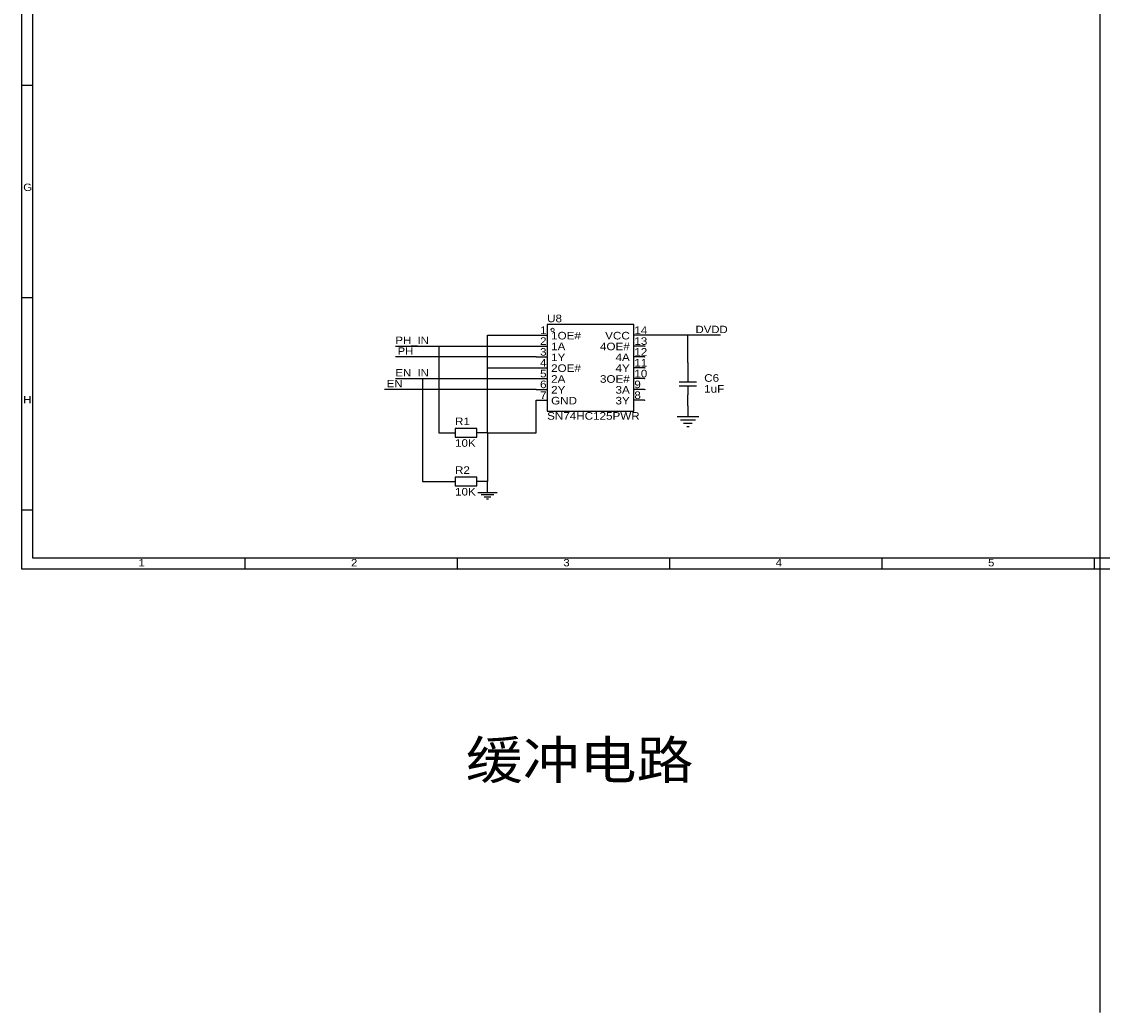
# Model space of a CAD drawing. Header units: millimetres. Extents: x 0 to 589, y 3 to 521.
# Tile 1 of 4: x 0 to 253, y 3 to 235. Entities that reach past the tile are written whole.
import ezdxf
from ezdxf.enums import TextEntityAlignment as Align

# ---------------------------------------------------------------- set-up
doc = ezdxf.new("R2010")
doc.units = ezdxf.units.MM
doc.header["$MEASUREMENT"] = 0
doc.styles.get("Standard").update_dxf_attribs({"font": 'arial.ttf'})

msp = doc.modelspace()

# ---------------------------------------------------------------- linework, layer by layer
at = {"color": 1, "true_color": 0x000000}
for points in [[(0, 521.09), (0, 106.56), (588.77, 106.56), (588.77, 521.09)], [(2.54, 518.55), (2.54, 109.1), (586.23, 109.1), (586.23, 518.55)]]:
    msp.add_lwpolyline(points, close=True, dxfattribs=at)
for points in [[(252.73, 241.3), (252.73, 2.54)], [(2.54, 219.85), (0, 219.85)], [(2.54, 170.06), (0, 170.06)], [(146.11, 158.81), (145.99, 158.69)], [(145.99, 158.81), (146.11, 158.69)], [(146.11, 156.27), (145.99, 156.15)], [(145.99, 156.27), (146.11, 156.15)], [(146.11, 153.73), (145.99, 153.61)], [(145.99, 153.73), (146.11, 153.61)], [(146.11, 151.19), (145.99, 151.07)], [(145.99, 151.19), (146.11, 151.07)], [(146.11, 148.65), (145.99, 148.53)], [(145.99, 148.65), (146.11, 148.53)], [(146.11, 146.11), (145.99, 145.99)], [(145.99, 146.11), (146.11, 145.99)], [(2.54, 120.28), (0, 120.28)], [(52.32, 109.1), (52.32, 106.56)], [(102.11, 109.1), (102.11, 106.56)], [(151.89, 109.1), (151.89, 106.56)], [(201.68, 109.1), (201.68, 106.56)], [(251.46, 109.1), (251.46, 106.56)]]:
    msp.add_lwpolyline(points, dxfattribs=at)
at = {"color": 1, "true_color": 0xa00000}
for points in [[(123.19, 163.83), (123.19, 143.51), (143.51, 143.51), (143.51, 163.83)], [(101.6, 139.45), (101.6, 137.41), (106.68, 137.41), (106.68, 139.45)], [(101.6, 128.02), (101.6, 125.98), (106.68, 125.98), (106.68, 128.02)]]:
    msp.add_lwpolyline(points, close=True, dxfattribs=at)
at = {"color": 1, "true_color": 0x008800}
for points in [[(109.22, 153.67), (109.22, 161.29)], [(109.22, 161.29), (120.65, 161.29)], [(156.21, 161.29), (146.05, 161.29)], [(163.83, 161.29), (156.21, 161.29)], [(156.21, 154.94), (156.21, 161.29)], [(87.63, 158.75), (97.79, 158.75)], [(97.79, 158.75), (97.79, 138.43)], [(97.79, 158.75), (120.65, 158.75)], [(120.65, 156.21), (87.63, 156.21)], [(120.65, 156.21), (123.19, 156.21)], [(109.22, 138.43), (109.22, 153.67)], [(109.22, 153.67), (120.65, 153.67)], [(87.63, 151.13), (93.98, 151.13)], [(93.98, 151.13), (93.98, 127)], [(93.98, 151.13), (120.65, 151.13)], [(120.65, 148.59), (85.09, 148.59)], [(120.65, 148.59), (123.19, 148.59)], [(120.65, 138.43), (120.65, 146.05)], [(97.79, 138.43), (99.06, 138.43)], [(109.22, 138.43), (120.65, 138.43)], [(109.22, 138.43), (109.22, 127)], [(93.98, 127), (99.06, 127)]]:
    msp.add_lwpolyline(points, dxfattribs=at)
at = {"color": 1, "true_color": 0x880000}
for points in [[(120.65, 161.29), (123.19, 161.29)], [(146.05, 161.29), (143.51, 161.29)], [(120.65, 158.75), (123.19, 158.75)], [(146.05, 158.75), (143.51, 158.75)], [(120.65, 156.21), (123.19, 156.21)], [(146.05, 156.21), (143.51, 156.21)], [(156.21, 154.94), (156.21, 152.4)], [(120.65, 153.67), (123.19, 153.67)], [(146.05, 153.67), (143.51, 153.67)], [(120.65, 151.13), (123.19, 151.13)], [(146.05, 151.13), (143.51, 151.13)], [(120.65, 148.59), (123.19, 148.59)], [(146.05, 148.59), (143.51, 148.59)], [(156.21, 144.78), (156.21, 147.32)], [(120.65, 146.05), (123.19, 146.05)], [(146.05, 146.05), (143.51, 146.05)], [(156.21, 144.78), (156.21, 142.24)], [(99.06, 138.43), (101.6, 138.43)], [(109.22, 138.43), (106.68, 138.43)], [(99.06, 127), (101.6, 127)], [(109.22, 127), (106.68, 127)]]:
    msp.add_lwpolyline(points, dxfattribs=at)
at = {"color": 1, "true_color": 0xa00000}
for points in [[(156.21, 152.4), (156.21, 150.37)], [(154.18, 150.37), (158.24, 150.37)], [(158.24, 149.35), (154.18, 149.35)], [(156.21, 149.35), (156.21, 147.32)], [(153.67, 142.24), (158.75, 142.24)], [(154.43, 141.48), (157.99, 141.48)], [(155.19, 140.72), (157.23, 140.72)], [(155.96, 139.95), (156.46, 139.95)], [(109.22, 124.46), (109.22, 127)], [(106.93, 124.46), (111.51, 124.46)], [(107.7, 123.95), (110.74, 123.95)], [(108.46, 123.44), (109.98, 123.44)], [(108.97, 122.94), (109.47, 122.94)]]:
    msp.add_lwpolyline(points, dxfattribs=at)
at = {"color": 1, "lineweight": 0, "true_color": 0xa00000}
msp.add_circle((124.46, 162.56), 0.381, dxfattribs=at)

# ---------------------------------------------------------------- texts
at = {"color": 1, "true_color": 0x000000, "width": 1.1}
for s, height, p in [('G', 1.73, (0.38, 194.61)), ('14', 1.778, (143.64, 161.06)), ('DVDD', 1.729, (157.99, 161.29)), ('PH_IN', 1.729, (87.63, 158.75)), ('13', 1.778, (143.64, 158.52)), ('PH', 1.729, (88.14, 156.21)), ('12', 1.778, (143.64, 155.98)), ('11', 1.778, (143.64, 153.44)), ('EN_IN', 1.729, (87.63, 151.13)), ('10', 1.778, (143.64, 150.9)), ('EN', 1.729, (85.6, 148.59)), ('9', 1.78, (143.64, 148.36)), ('H', 1.73, (0.38, 144.83)), ('8', 1.78, (143.64, 145.82)), ('1', 1.73, (27.43, 106.6)), ('2', 1.73, (77.22, 106.6)), ('3', 1.73, (127, 106.6)), ('4', 1.73, (176.78, 106.6)), ('5', 1.73, (226.57, 106.6)), ('缓冲电路', 8.89, (104.14, 54.61))]:
    msp.add_text(s, height=height, dxfattribs=at).set_placement(p, align=Align.BOTTOM_LEFT)
at = {"color": 1, "true_color": 0x000080, "width": 1.1}
for s, p in [('U8', (123.19, 163.83)), ('C6', (160.02, 149.86)), ('1uF', (160.02, 147.32)), ('R1', (101.6, 139.7)), ('SN74HC125PWR', (123.19, 140.97)), ('10K', (101.6, 134.62)), ('R2', (101.6, 128.27)), ('10K', (101.6, 123.19))]:
    msp.add_text(s, height=1.778, dxfattribs=at).set_placement(p, align=Align.BOTTOM_LEFT)
at = {"color": 1, "true_color": 0x000000, "width": 1.1}
for s, p in [('1', (123.06, 161.06)), ('2', (123.06, 158.52)), ('3', (123.06, 155.98)), ('4', (123.06, 153.44)), ('5', (123.06, 150.9)), ('6', (123.06, 148.36)), ('7', (123.06, 145.82))]:
    msp.add_text(s, height=1.78, dxfattribs=at).set_placement(p, align=Align.BOTTOM_RIGHT)
at = {"color": 1, "true_color": 0x0000ff, "width": 1.1}
for s, p in [('1OE#', (124.13, 159.79)), ('1A', (124.13, 157.25)), ('1Y', (124.13, 154.71)), ('2OE#', (124.13, 152.17)), ('2A', (124.13, 149.63)), ('2Y', (124.13, 147.09)), ('GND', (124.13, 144.55))]:
    msp.add_text(s, height=1.778, dxfattribs=at).set_placement(p, align=Align.BOTTOM_LEFT)
for s, p in [('VCC', (142.57, 159.79)), ('4OE#', (142.57, 157.25)), ('4A', (142.57, 154.71)), ('4Y', (142.57, 152.17)), ('3OE#', (142.57, 149.63)), ('3A', (142.57, 147.09)), ('3Y', (142.57, 144.55))]:
    msp.add_text(s, height=1.778, dxfattribs=at).set_placement(p, align=Align.BOTTOM_RIGHT)

doc.saveas('drawing.dxf')
